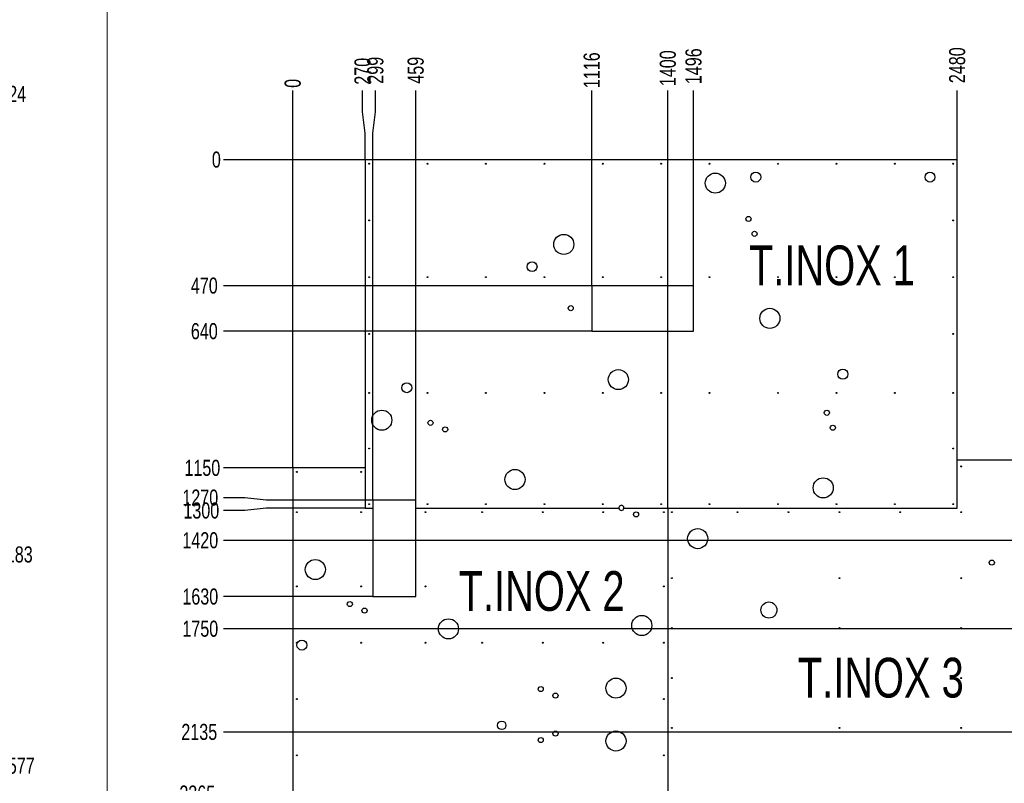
# Model space of a CAD drawing. Header units: millimetres. Extents: x 0 to 841, y 0 to 594.
# Tile 28 of 30: x 561 to 744, y 312 to 455. Entities that reach past the tile are written whole.
import ezdxf

# ---------------------------------------------------------------- set-up
doc = ezdxf.new("R2010")
doc.units = ezdxf.units.MM
doc.header["$PDSIZE"] = -1
for name, color, linetype in [('COTES', 1, 'Continuous'), ('GRAVURES', 9, 'Continuous'), ('NOTES', 6, 'Continuous')]:
    doc.layers.add(name, color=color, linetype=linetype)
doc.layers.add('TRAIT-FORT', color=4, linetype='Continuous', lineweight=25)
doc.styles.add('SLDTEXTSTYLE0', font='TXT', dxfattribs={"width": 0.75})
doc.dimstyles.new('SLDDIMSTYLE0', dxfattribs={"dimtxt": 3, "dimasz": 0.333333, "dimexe": 0, "dimexo": 0.0625, "dimgap": 0.75, "dimtad": 0, "dimtih": 1, "dimtoh": 1, "dimdec": 0, "dimlfac": 20, "dimrnd": 1e-09, "dimdsep": 46, "dimtxsty": 'SLDTEXTSTYLE0', "dimblk1": 'ORIGIN', "dimblk2": 'ORIGIN', "dimsah": 1, "dimcen": 0.09, "dimadec": 0, "dimazin": 2, "dimtfac": 1, "dimtdec": 0, "dimtofl": 0, "dimtmove": 0, "dimatfit": 3, "dimldrblk": 'ORIGIN', "dimfxl": 1, "dimfrac": 2, "dimtolj": 1, "dimtzin": 12, "dimarcsym": 0})
doc.dimstyles.new('SLDDIMSTYLE1', dxfattribs={"dimtxt": 3, "dimasz": 2, "dimexe": 0, "dimexo": 0.0625, "dimgap": 0.75, "dimtad": 0, "dimtih": 1, "dimtoh": 1, "dimdec": 0, "dimlfac": 20, "dimrnd": 1e-09, "dimzin": 12, "dimdsep": 46, "dimtxsty": 'SLDTEXTSTYLE0', "dimsah": 1, "dimcen": 0.09, "dimadec": 0, "dimazin": 3, "dimtfac": 1, "dimtdec": 0, "dimtofl": 0, "dimtmove": 0, "dimatfit": 3, "dimfxl": 1, "dimfrac": 2, "dimtolj": 1, "dimtzin": 12, "dimarcsym": 0})
doc.dimstyles.new('SLDDIMSTYLE3', dxfattribs={"dimtxt": 3, "dimasz": 2, "dimexe": 0, "dimexo": 0.0625, "dimgap": 0.75, "dimtad": 0, "dimtih": 1, "dimtoh": 1, "dimdec": 0, "dimlfac": 10, "dimrnd": 1e-09, "dimzin": 12, "dimdsep": 46, "dimtxsty": 'SLDTEXTSTYLE0', "dimsah": 1, "dimcen": 0.09, "dimadec": 0, "dimazin": 3, "dimtfac": 1, "dimtdec": 0, "dimtofl": 0, "dimtmove": 0, "dimatfit": 3, "dimfxl": 1, "dimfrac": 2, "dimtolj": 1, "dimtzin": 12, "dimarcsym": 0})

# ---------------------------------------------------------------- blocks, each defined once
blk = doc.blocks.new('_D')
at = {"layer": 'COTES', "color": 0, "lineweight": -2, "transparency": 16777216}
blk.add_line((611.48, 371.21), (611.48, 441.58), dxfattribs=at)
at = {"layer": 'Defpoints', "color": 0, "transparency": 16777216}
for p in [(611.48, 441.58), (611.48, 371.15), (611.48, 371.15)]:
    blk.add_point(p, dxfattribs=at)
at = {"layer": 'COTES', "color": 0, "transparency": 16777216, "insert": (611.48, 442.89), "char_height": 3, "attachment_point": 5, "rotation": 90, "style": 'SLDTEXTSTYLE0'}
blk.add_mtext('\\A1;0', dxfattribs=at)
blk = doc.blocks.new('_Origin')
at = {"color": 0, "linetype": 'ByBlock', "lineweight": -2}
blk.add_line((0, 0), (-1, 0), dxfattribs=at)
blk.add_circle((0, 0), 0.5, dxfattribs=at)
blk = doc.blocks.new('_D_1')
at = {"layer": 'COTES', "color": 0, "lineweight": -2, "transparency": 16777216}
for p, q in [((624.51, 437.58), (624.51, 441.58)), ((624.98, 433.58), (624.51, 437.58)), ((624.98, 428.71), (624.98, 433.58))]:
    blk.add_line(p, q, dxfattribs=at)
at = {"layer": 'Defpoints', "color": 0, "transparency": 16777216}
for p in [(624.51, 441.58), (624.98, 428.65), (611.48, 371.15)]:
    blk.add_point(p, dxfattribs=at)
at = {"layer": 'COTES', "color": 0, "transparency": 16777216, "insert": (624.51, 445.14), "char_height": 3, "attachment_point": 5, "rotation": 90, "style": 'SLDTEXTSTYLE0'}
blk.add_mtext('\\A1;270', dxfattribs=at)
blk = doc.blocks.new('_D_2')
at = {"layer": 'COTES', "color": 0, "lineweight": -2, "transparency": 16777216}
for p, q in [((626.91, 437.58), (626.91, 441.58)), ((626.43, 433.58), (626.91, 437.58)), ((626.43, 365.21), (626.43, 433.58))]:
    blk.add_line(p, q, dxfattribs=at)
at = {"layer": 'Defpoints', "color": 0, "transparency": 16777216}
for p in [(626.91, 441.58), (611.48, 371.15), (626.43, 365.15)]:
    blk.add_point(p, dxfattribs=at)
at = {"layer": 'COTES', "color": 0, "transparency": 16777216, "insert": (626.91, 445.33), "char_height": 3, "attachment_point": 5, "rotation": 90, "style": 'SLDTEXTSTYLE0'}
blk.add_mtext('\\A1;299', dxfattribs=at)
blk = doc.blocks.new('_D_3')
at = {"layer": 'COTES', "color": 0, "lineweight": -2, "transparency": 16777216}
blk.add_line((634.43, 365.21), (634.43, 441.58), dxfattribs=at)
at = {"layer": 'Defpoints', "color": 0, "transparency": 16777216}
for p in [(634.43, 441.58), (611.48, 371.15), (634.43, 365.15)]:
    blk.add_point(p, dxfattribs=at)
at = {"layer": 'COTES', "color": 0, "transparency": 16777216, "insert": (634.43, 445.33), "char_height": 3, "attachment_point": 5, "rotation": 90, "style": 'SLDTEXTSTYLE0'}
blk.add_mtext('\\A1;459', dxfattribs=at)
blk = doc.blocks.new('_D_4')
at = {"layer": 'COTES', "color": 0, "lineweight": -2, "transparency": 16777216}
blk.add_line((667.28, 405.21), (667.28, 441.58), dxfattribs=at)
at = {"layer": 'Defpoints', "color": 0, "transparency": 16777216}
for p in [(667.28, 441.58), (667.28, 405.15), (611.48, 371.15)]:
    blk.add_point(p, dxfattribs=at)
at = {"layer": 'COTES', "color": 0, "transparency": 16777216, "insert": (667.28, 445.33), "char_height": 3, "attachment_point": 5, "rotation": 90, "style": 'SLDTEXTSTYLE0'}
blk.add_mtext('\\A1;1116', dxfattribs=at)
blk = doc.blocks.new('_D_5')
at = {"layer": 'COTES', "color": 0, "lineweight": -2, "transparency": 16777216}
blk.add_line((681.48, 363.71), (681.48, 441.58), dxfattribs=at)
at = {"layer": 'Defpoints', "color": 0, "transparency": 16777216}
for p in [(681.48, 441.58), (611.48, 371.15), (681.48, 363.65)]:
    blk.add_point(p, dxfattribs=at)
at = {"layer": 'COTES', "color": 0, "transparency": 16777216, "insert": (681.48, 445.71), "char_height": 3, "attachment_point": 5, "rotation": 90, "style": 'SLDTEXTSTYLE0'}
blk.add_mtext('\\A1;1400', dxfattribs=at)
blk = doc.blocks.new('_D_6')
at = {"layer": 'COTES', "color": 0, "lineweight": -2, "transparency": 16777216}
blk.add_line((686.28, 405.21), (686.28, 441.58), dxfattribs=at)
at = {"layer": 'Defpoints', "color": 0, "transparency": 16777216}
for p in [(686.28, 441.58), (686.28, 405.15), (611.48, 371.15)]:
    blk.add_point(p, dxfattribs=at)
at = {"layer": 'COTES', "color": 0, "transparency": 16777216, "insert": (686.28, 446.08), "char_height": 3, "attachment_point": 5, "rotation": 90, "style": 'SLDTEXTSTYLE0'}
blk.add_mtext('\\A1;1496', dxfattribs=at)
blk = doc.blocks.new('_D_7')
at = {"layer": 'COTES', "color": 0, "lineweight": -2, "transparency": 16777216}
blk.add_line((735.48, 428.71), (735.48, 441.58), dxfattribs=at)
at = {"layer": 'Defpoints', "color": 0, "transparency": 16777216}
for p in [(735.48, 441.58), (735.48, 428.65), (611.48, 371.15)]:
    blk.add_point(p, dxfattribs=at)
at = {"layer": 'COTES', "color": 0, "transparency": 16777216, "insert": (735.48, 446.27), "char_height": 3, "attachment_point": 5, "rotation": 90, "style": 'SLDTEXTSTYLE0'}
blk.add_mtext('\\A1;2480', dxfattribs=at)
blk = doc.blocks.new('_D_8')
at = {"layer": 'COTES', "color": 0, "lineweight": -2, "transparency": 16777216}
for p, q in [((766.03, 437.58), (766.03, 441.58)), ((766.48, 433.58), (766.03, 437.58)), ((766.48, 357.71), (766.48, 433.58))]:
    blk.add_line(p, q, dxfattribs=at)
at = {"layer": 'Defpoints', "color": 0, "transparency": 16777216}
for p in [(766.03, 441.58), (611.48, 371.15), (766.48, 357.65)]:
    blk.add_point(p, dxfattribs=at)
at = {"layer": 'COTES', "color": 0, "transparency": 16777216, "insert": (766.03, 445.71), "char_height": 3, "attachment_point": 5, "rotation": 90, "style": 'SLDTEXTSTYLE0'}
blk.add_mtext('\\A1;3100', dxfattribs=at)
blk = doc.blocks.new('_D_9')
at = {"layer": 'COTES', "color": 0, "lineweight": -2, "transparency": 16777216}
for p, q in [((768.44, 437.58), (768.44, 441.58)), ((767.98, 433.58), (768.44, 437.58)), ((767.98, 372.71), (767.98, 433.58))]:
    blk.add_line(p, q, dxfattribs=at)
at = {"layer": 'Defpoints', "color": 0, "transparency": 16777216}
for p in [(768.44, 441.58), (767.98, 372.65), (611.48, 371.15)]:
    blk.add_point(p, dxfattribs=at)
at = {"layer": 'COTES', "color": 0, "transparency": 16777216, "insert": (768.44, 445.89), "char_height": 3, "attachment_point": 5, "rotation": 90, "style": 'SLDTEXTSTYLE0'}
blk.add_mtext('\\A1;3130', dxfattribs=at)
blk = doc.blocks.new('_D_10')
at = {"layer": 'COTES', "color": 0, "lineweight": -2, "transparency": 16777216}
blk.add_line((813.48, 372.71), (813.48, 441.58), dxfattribs=at)
at = {"layer": 'Defpoints', "color": 0, "transparency": 16777216}
for p in [(813.48, 441.58), (813.48, 372.65), (611.48, 371.15)]:
    blk.add_point(p, dxfattribs=at)
at = {"layer": 'COTES', "color": 0, "transparency": 16777216, "insert": (813.48, 446.08), "char_height": 3, "attachment_point": 5, "rotation": 90, "style": 'SLDTEXTSTYLE0'}
blk.add_mtext('\\A1;4040', dxfattribs=at)
blk = doc.blocks.new('_D_21')
at = {"layer": 'COTES', "color": 0, "lineweight": -2, "transparency": 16777216}
blk.add_line((624.92, 428.65), (598.53, 428.65), dxfattribs=at)
at = {"layer": 'Defpoints', "color": 0, "transparency": 16777216}
for p in [(598.53, 428.65), (624.98, 428.65), (624.98, 428.65)]:
    blk.add_point(p, dxfattribs=at)
at = {"layer": 'COTES', "color": 0, "transparency": 16777216, "insert": (597.22, 428.65), "char_height": 3, "attachment_point": 5, "style": 'SLDTEXTSTYLE0'}
blk.add_mtext('\\A1;0', dxfattribs=at)
blk = doc.blocks.new('_D_22')
at = {"layer": 'COTES', "color": 0, "lineweight": -2, "transparency": 16777216}
blk.add_line((667.22, 405.15), (598.53, 405.15), dxfattribs=at)
at = {"layer": 'Defpoints', "color": 0, "transparency": 16777216}
for p in [(624.98, 428.65), (598.53, 405.15), (667.28, 405.15)]:
    blk.add_point(p, dxfattribs=at)
at = {"layer": 'COTES', "color": 0, "transparency": 16777216, "insert": (594.97, 405.15), "char_height": 3, "attachment_point": 5, "style": 'SLDTEXTSTYLE0'}
blk.add_mtext('\\A1;470', dxfattribs=at)
blk = doc.blocks.new('_D_23')
at = {"layer": 'COTES', "color": 0, "lineweight": -2, "transparency": 16777216}
blk.add_line((667.22, 396.65), (598.53, 396.65), dxfattribs=at)
at = {"layer": 'Defpoints', "color": 0, "transparency": 16777216}
for p in [(624.98, 428.65), (598.53, 396.65), (667.28, 396.65)]:
    blk.add_point(p, dxfattribs=at)
at = {"layer": 'COTES', "color": 0, "transparency": 16777216, "insert": (594.97, 396.65), "char_height": 3, "attachment_point": 5, "style": 'SLDTEXTSTYLE0'}
blk.add_mtext('\\A1;640', dxfattribs=at)
blk = doc.blocks.new('_D_24')
at = {"layer": 'COTES', "color": 0, "lineweight": -2, "transparency": 16777216}
blk.add_line((611.42, 371.15), (598.53, 371.15), dxfattribs=at)
at = {"layer": 'Defpoints', "color": 0, "transparency": 16777216}
for p in [(624.98, 428.65), (598.53, 371.15), (611.48, 371.15)]:
    blk.add_point(p, dxfattribs=at)
at = {"layer": 'COTES', "color": 0, "transparency": 16777216, "insert": (594.6, 371.15), "char_height": 3, "attachment_point": 5, "style": 'SLDTEXTSTYLE0'}
blk.add_mtext('\\A1;1150', dxfattribs=at)
blk = doc.blocks.new('_D_25')
at = {"layer": 'COTES', "color": 0, "lineweight": -2, "transparency": 16777216}
for p, q in [((602.53, 365.6), (598.53, 365.6)), ((606.53, 365.15), (602.53, 365.6)), ((626.37, 365.15), (606.53, 365.15))]:
    blk.add_line(p, q, dxfattribs=at)
at = {"layer": 'Defpoints', "color": 0, "transparency": 16777216}
for p in [(624.98, 428.65), (598.53, 365.6), (626.43, 365.15)]:
    blk.add_point(p, dxfattribs=at)
at = {"layer": 'COTES', "color": 0, "transparency": 16777216, "insert": (594.22, 365.6), "char_height": 3, "attachment_point": 5, "style": 'SLDTEXTSTYLE0'}
blk.add_mtext('\\A1;1270', dxfattribs=at)
blk = doc.blocks.new('_D_26')
at = {"layer": 'COTES', "color": 0, "lineweight": -2, "transparency": 16777216}
for p, q in [((602.53, 363.2), (598.53, 363.2)), ((606.53, 363.65), (602.53, 363.2)), ((624.92, 363.65), (606.53, 363.65))]:
    blk.add_line(p, q, dxfattribs=at)
at = {"layer": 'Defpoints', "color": 0, "transparency": 16777216}
for p in [(624.98, 428.65), (598.53, 363.2), (624.98, 363.65)]:
    blk.add_point(p, dxfattribs=at)
at = {"layer": 'COTES', "color": 0, "transparency": 16777216, "insert": (594.41, 363.2), "char_height": 3, "attachment_point": 5, "style": 'SLDTEXTSTYLE0'}
blk.add_mtext('\\A1;1300', dxfattribs=at)
blk = doc.blocks.new('_D_27')
at = {"layer": 'COTES', "color": 0, "lineweight": -2, "transparency": 16777216}
blk.add_line((749.92, 357.65), (598.53, 357.65), dxfattribs=at)
at = {"layer": 'Defpoints', "color": 0, "transparency": 16777216}
for p in [(624.98, 428.65), (598.53, 357.65), (749.98, 357.65)]:
    blk.add_point(p, dxfattribs=at)
at = {"layer": 'COTES', "color": 0, "transparency": 16777216, "insert": (594.22, 357.65), "char_height": 3, "attachment_point": 5, "style": 'SLDTEXTSTYLE0'}
blk.add_mtext('\\A1;1420', dxfattribs=at)
blk = doc.blocks.new('_D_28')
at = {"layer": 'COTES', "color": 0, "lineweight": -2, "transparency": 16777216}
blk.add_line((626.37, 347.15), (598.53, 347.15), dxfattribs=at)
at = {"layer": 'Defpoints', "color": 0, "transparency": 16777216}
for p in [(624.98, 428.65), (598.53, 347.15), (626.43, 347.15)]:
    blk.add_point(p, dxfattribs=at)
at = {"layer": 'COTES', "color": 0, "transparency": 16777216, "insert": (594.22, 347.15), "char_height": 3, "attachment_point": 5, "style": 'SLDTEXTSTYLE0'}
blk.add_mtext('\\A1;1630', dxfattribs=at)
blk = doc.blocks.new('_D_29')
at = {"layer": 'COTES', "color": 0, "lineweight": -2, "transparency": 16777216}
blk.add_line((749.92, 341.15), (598.53, 341.15), dxfattribs=at)
at = {"layer": 'Defpoints', "color": 0, "transparency": 16777216}
for p in [(624.98, 428.65), (598.53, 341.15), (749.98, 341.15)]:
    blk.add_point(p, dxfattribs=at)
at = {"layer": 'COTES', "color": 0, "transparency": 16777216, "insert": (594.22, 341.15), "char_height": 3, "attachment_point": 5, "style": 'SLDTEXTSTYLE0'}
blk.add_mtext('\\A1;1750', dxfattribs=at)
blk = doc.blocks.new('_D_30')
at = {"layer": 'COTES', "color": 0, "lineweight": -2, "transparency": 16777216}
blk.add_line((751.07, 321.9), (598.53, 321.9), dxfattribs=at)
at = {"layer": 'Defpoints', "color": 0, "transparency": 16777216}
for p in [(624.98, 428.65), (598.53, 321.9), (751.13, 321.9)]:
    blk.add_point(p, dxfattribs=at)
at = {"layer": 'COTES', "color": 0, "transparency": 16777216, "insert": (594.03, 321.9), "char_height": 3, "attachment_point": 5, "style": 'SLDTEXTSTYLE0'}
blk.add_mtext('\\A1;2135', dxfattribs=at)
blk = doc.blocks.new('_D_31')
at = {"layer": 'COTES', "color": 0, "lineweight": -2, "transparency": 16777216}
blk.add_line((751.07, 310.4), (598.53, 310.4), dxfattribs=at)
at = {"layer": 'Defpoints', "color": 0, "transparency": 16777216}
for p in [(624.98, 428.65), (598.53, 310.4), (751.13, 310.4)]:
    blk.add_point(p, dxfattribs=at)
at = {"layer": 'COTES', "color": 0, "transparency": 16777216, "insert": (593.66, 310.4), "char_height": 3, "attachment_point": 5, "style": 'SLDTEXTSTYLE0'}
blk.add_mtext('\\A1;2365', dxfattribs=at)
blk = doc.blocks.new('_D_32')
at = {"layer": 'COTES', "color": 0, "lineweight": -2, "transparency": 16777216}
blk.add_line((681.42, 300.65), (598.53, 300.65), dxfattribs=at)
at = {"layer": 'Defpoints', "color": 0, "transparency": 16777216}
for p in [(624.98, 428.65), (598.53, 300.65), (681.48, 300.65)]:
    blk.add_point(p, dxfattribs=at)
at = {"layer": 'COTES', "color": 0, "transparency": 16777216, "insert": (593.85, 300.65), "char_height": 3, "attachment_point": 5, "style": 'SLDTEXTSTYLE0'}
blk.add_mtext('\\A1;2560', dxfattribs=at)
blk = doc.blocks.new('_D_33')
at = {"layer": 'COTES', "color": 0, "lineweight": -2, "transparency": 16777216}
blk.add_line((635.92, 294.4), (598.53, 294.4), dxfattribs=at)
at = {"layer": 'Defpoints', "color": 0, "transparency": 16777216}
for p in [(624.98, 428.65), (598.53, 294.4), (635.98, 294.4)]:
    blk.add_point(p, dxfattribs=at)
at = {"layer": 'COTES', "color": 0, "transparency": 16777216, "insert": (593.66, 294.4), "char_height": 3, "attachment_point": 5, "style": 'SLDTEXTSTYLE0'}
blk.add_mtext('\\A1;2685', dxfattribs=at)
blk = doc.blocks.new('_D_34')
at = {"layer": 'COTES', "color": 0, "lineweight": -2, "transparency": 16777216}
blk.add_line((751.52, 289.9), (598.53, 289.9), dxfattribs=at)
at = {"layer": 'Defpoints', "color": 0, "transparency": 16777216}
for p in [(624.98, 428.65), (598.53, 289.9), (751.58, 289.9)]:
    blk.add_point(p, dxfattribs=at)
at = {"layer": 'COTES', "color": 0, "transparency": 16777216, "insert": (593.66, 289.9), "char_height": 3, "attachment_point": 5, "style": 'SLDTEXTSTYLE0'}
blk.add_mtext('\\A1;2775', dxfattribs=at)
blk = doc.blocks.new('_D_35')
at = {"layer": 'COTES', "color": 0, "lineweight": -2, "transparency": 16777216}
for p, q in [((602.53, 279.59), (598.53, 279.59)), ((606.53, 277.15), (602.53, 279.59)), ((741.92, 277.15), (606.53, 277.15))]:
    blk.add_line(p, q, dxfattribs=at)
at = {"layer": 'Defpoints', "color": 0, "transparency": 16777216}
for p in [(624.98, 428.65), (598.53, 279.59), (741.98, 277.15)]:
    blk.add_point(p, dxfattribs=at)
at = {"layer": 'COTES', "color": 0, "transparency": 16777216, "insert": (594.03, 279.59), "char_height": 3, "attachment_point": 5, "style": 'SLDTEXTSTYLE0'}
blk.add_mtext('\\A1;3030', dxfattribs=at)
blk = doc.blocks.new('_D_36')
at = {"layer": 'COTES', "color": 0, "lineweight": -2, "transparency": 16777216}
for p, q in [((602.53, 276.28), (598.53, 276.28)), ((606.53, 276.9), (602.53, 276.28)), ((759.15, 276.9), (606.53, 276.9))]:
    blk.add_line(p, q, dxfattribs=at)
at = {"layer": 'Defpoints', "color": 0, "transparency": 16777216}
for p in [(624.98, 428.65), (598.53, 276.28), (759.21, 276.9)]:
    blk.add_point(p, dxfattribs=at)
at = {"layer": 'COTES', "color": 0, "transparency": 16777216, "insert": (593.85, 276.28), "char_height": 3, "attachment_point": 5, "style": 'SLDTEXTSTYLE0'}
blk.add_mtext('\\A1;3035', dxfattribs=at)
blk = doc.blocks.new('_D_37')
at = {"layer": 'COTES', "color": 0, "lineweight": -2, "transparency": 16777216}
for p, q in [((602.53, 273.87), (598.53, 273.87)), ((606.53, 275.4), (602.53, 273.87)), ((635.92, 275.4), (606.53, 275.4))]:
    blk.add_line(p, q, dxfattribs=at)
at = {"layer": 'Defpoints', "color": 0, "transparency": 16777216}
for p in [(624.98, 428.65), (598.53, 273.87), (635.98, 275.4)]:
    blk.add_point(p, dxfattribs=at)
at = {"layer": 'COTES', "color": 0, "transparency": 16777216, "insert": (593.85, 273.87), "char_height": 3, "attachment_point": 5, "style": 'SLDTEXTSTYLE0'}
blk.add_mtext('\\A1;3065', dxfattribs=at)
blk = doc.blocks.new('_D_38')
at = {"layer": 'COTES', "color": 0, "lineweight": -2, "transparency": 16777216}
blk.add_line((767.92, 264.15), (598.53, 264.15), dxfattribs=at)
at = {"layer": 'Defpoints', "color": 0, "transparency": 16777216}
for p in [(624.98, 428.65), (598.53, 264.15), (767.98, 264.15)]:
    blk.add_point(p, dxfattribs=at)
at = {"layer": 'COTES', "color": 0, "transparency": 16777216, "insert": (593.85, 264.15), "char_height": 3, "attachment_point": 5, "style": 'SLDTEXTSTYLE0'}
blk.add_mtext('\\A1;3290', dxfattribs=at)
blk = doc.blocks.new('_D_39')
at = {"layer": 'COTES', "color": 0, "lineweight": -2, "transparency": 16777216}
blk.add_line((611.42, 264.15), (598.53, 264.15), dxfattribs=at)
at = {"layer": 'Defpoints', "color": 0, "transparency": 16777216}
for p in [(624.98, 428.65), (598.53, 264.15), (611.48, 264.15)]:
    blk.add_point(p, dxfattribs=at)
at = {"layer": 'COTES', "color": 0, "transparency": 16777216, "insert": (593.85, 264.15), "char_height": 3, "attachment_point": 5, "style": 'SLDTEXTSTYLE0'}
blk.add_mtext('\\A1;3290', dxfattribs=at)
blk = doc.blocks.new('_D_40')
at = {"layer": 'COTES', "color": 0, "lineweight": -2, "transparency": 16777216}
blk.add_line((741.92, 258.15), (598.53, 258.15), dxfattribs=at)
at = {"layer": 'Defpoints', "color": 0, "transparency": 16777216}
for p in [(624.98, 428.65), (598.53, 258.15), (741.98, 258.15)]:
    blk.add_point(p, dxfattribs=at)
at = {"layer": 'COTES', "color": 0, "transparency": 16777216, "insert": (594.22, 258.15), "char_height": 3, "attachment_point": 5, "style": 'SLDTEXTSTYLE0'}
blk.add_mtext('\\A1;3410', dxfattribs=at)
blk = doc.blocks.new('_D_41')
at = {"layer": 'COTES', "color": 0, "lineweight": -2, "transparency": 16777216}
blk.add_line((672.42, 224.65), (598.53, 224.65), dxfattribs=at)
at = {"layer": 'Defpoints', "color": 0, "transparency": 16777216}
for p in [(624.98, 428.65), (598.53, 224.65), (672.48, 224.65)]:
    blk.add_point(p, dxfattribs=at)
at = {"layer": 'COTES', "color": 0, "transparency": 16777216, "insert": (594.03, 224.65), "char_height": 3, "attachment_point": 5, "style": 'SLDTEXTSTYLE0'}
blk.add_mtext('\\A1;4080', dxfattribs=at)
blk = doc.blocks.new('_D_326')
at = {"layer": 'COTES', "color": 0, "lineweight": -2, "transparency": 16777216}
blk.add_line((466.26, 440.9), (555.47, 440.9), dxfattribs=at)
at = {"layer": 'Defpoints', "color": 0, "transparency": 16777216}
for p in [(548.3, 473.25), (466.2, 440.9), (555.47, 440.9)]:
    blk.add_point(p, dxfattribs=at)
at = {"layer": 'COTES', "color": 0, "transparency": 16777216, "insert": (559.22, 440.9), "char_height": 3, "attachment_point": 5, "style": 'SLDTEXTSTYLE0'}
blk.add_mtext('\\A1;324', dxfattribs=at)
blk = doc.blocks.new('_D_327')
at = {"layer": 'COTES', "color": 0, "lineweight": -2, "transparency": 16777216}
blk.add_line((478.06, 355), (555.47, 355), dxfattribs=at)
at = {"layer": 'Defpoints', "color": 0, "transparency": 16777216}
for p in [(548.3, 473.25), (478, 355), (555.47, 355)]:
    blk.add_point(p, dxfattribs=at)
at = {"layer": 'COTES', "color": 0, "transparency": 16777216, "insert": (559.6, 355), "char_height": 3, "attachment_point": 5, "style": 'SLDTEXTSTYLE0'}
blk.add_mtext('\\A1;1183', dxfattribs=at)
blk = doc.blocks.new('_D_328')
at = {"layer": 'COTES', "color": 0, "lineweight": -2, "transparency": 16777216}
blk.add_line((466.26, 315.6), (555.47, 315.6), dxfattribs=at)
at = {"layer": 'Defpoints', "color": 0, "transparency": 16777216}
for p in [(548.3, 473.25), (466.2, 315.6), (555.47, 315.6)]:
    blk.add_point(p, dxfattribs=at)
at = {"layer": 'COTES', "color": 0, "transparency": 16777216, "insert": (559.97, 315.6), "char_height": 3, "attachment_point": 5, "style": 'SLDTEXTSTYLE0'}
blk.add_mtext('\\A1;1577', dxfattribs=at)
blk = doc.blocks.new('_D_329')
at = {"layer": 'COTES', "color": 0, "lineweight": -2, "transparency": 16777216}
blk.add_line((480.31, 263.25), (555.47, 263.25), dxfattribs=at)
at = {"layer": 'Defpoints', "color": 0, "transparency": 16777216}
for p in [(548.3, 473.25), (480.25, 263.25), (555.47, 263.25)]:
    blk.add_point(p, dxfattribs=at)
at = {"layer": 'COTES', "color": 0, "transparency": 16777216, "insert": (559.6, 263.25), "char_height": 3, "attachment_point": 5, "style": 'SLDTEXTSTYLE0'}
blk.add_mtext('\\A1;2100', dxfattribs=at)
blk = doc.blocks.new('_D_330')
at = {"layer": 'COTES', "color": 0, "lineweight": -2, "transparency": 16777216}
for p, q in [((547.47, 256), (551.47, 258.06)), ((551.47, 258.06), (555.47, 258.06)), ((522.56, 256), (547.47, 256))]:
    blk.add_line(p, q, dxfattribs=at)
at = {"layer": 'Defpoints', "color": 0, "transparency": 16777216}
for p in [(548.3, 473.25), (555.47, 258.06), (522.5, 256)]:
    blk.add_point(p, dxfattribs=at)
at = {"layer": 'COTES', "color": 0, "transparency": 16777216, "insert": (559.97, 258.06), "char_height": 3, "attachment_point": 5, "style": 'SLDTEXTSTYLE0'}
blk.add_mtext('\\A1;2173', dxfattribs=at)
blk = doc.blocks.new('_D_331')
at = {"layer": 'COTES', "color": 0, "lineweight": -2, "transparency": 16777216}
blk.add_line((548.36, 253.25), (555.47, 253.25), dxfattribs=at)
at = {"layer": 'Defpoints', "color": 0, "transparency": 16777216}
for p in [(548.3, 473.25), (548.3, 253.25), (555.47, 253.25)]:
    blk.add_point(p, dxfattribs=at)
at = {"layer": 'COTES', "color": 0, "transparency": 16777216, "insert": (559.97, 253.25), "char_height": 3, "attachment_point": 5, "style": 'SLDTEXTSTYLE0'}
blk.add_mtext('\\A1;2200', dxfattribs=at)

msp = doc.modelspace()

# ---------------------------------------------------------------- linework, layer by layer
at = {"lineweight": 18}
msp.add_line((576.863, 588.9597), (576.863, 5.8846), dxfattribs=at)
at = {"layer": 'GRAVURES', "lineweight": 25}
for centre, radius in [((697.8935, 425.3939), 0.925), ((730.3935, 425.3939), 0.925), ((690.3307, 424.2776), 1.875), ((662.0516, 412.8521), 1.875), ((656.1391, 408.6943), 0.925), ((700.52, 399.0582), 1.875), ((672.2409, 387.6327), 1.875), ((632.7605, 386.1179), 0.925), ((628.0958, 380.0613), 1.875), ((652.9442, 368.9981), 1.875), ((710.475, 367.4347), 1.875), ((687.0474, 357.9693), 1.875), ((615.6903, 352.1982), 1.875), ((700.3327, 344.651), 1.5), ((676.6144, 341.7662), 1.875), ((640.5387, 341.135), 1.875), ((613.1765, 338.1033), 0.925), ((671.7955, 330.0824), 1.875), ((650.4727, 323.1459), 0.8), ((671.7955, 320.2197), 1.875)]:
    msp.add_circle(centre, radius, dxfattribs=at)
at = {"layer": 'TRAIT-FORT', "lineweight": 25}
for p, q in [((624.9828, 428.6512), (624.9828, 363.6512)), ((735.4828, 428.6512), (624.9828, 428.6512)), ((735.4828, 363.6512), (735.4828, 428.6512)), ((686.2828, 405.151), (667.2828, 405.151)), ((667.2828, 405.151), (667.2828, 396.651)), ((686.2828, 396.651), (686.2828, 405.151)), ((667.2828, 396.651), (686.2828, 396.651)), ((735.4828, 372.6512), (767.9827, 372.6512)), ((735.4828, 363.6511), (735.4828, 372.6512)), ((624.9827, 371.1512), (611.4828, 371.1512)), ((611.4828, 371.1512), (611.4828, 264.1512)), ((624.9827, 371.1512), (624.9827, 363.6511)), ((634.4327, 365.151), (626.4327, 365.151)), ((626.4327, 365.151), (626.4327, 363.6512)), ((634.4327, 363.6512), (634.4327, 365.151)), ((624.9827, 363.6511), (626.4327, 363.6511)), ((624.9828, 363.6512), (626.4327, 363.6512)), ((626.4327, 363.6511), (626.4327, 347.151)), ((634.4327, 363.6512), (672.3398, 363.6512)), ((634.4327, 347.151), (634.4327, 363.6511)), ((634.4327, 363.6511), (672.3398, 363.6511)), ((673.2824, 363.6512), (735.4828, 363.6512)), ((673.2824, 363.6511), (681.4827, 363.6511)), ((681.4827, 363.6511), (681.4827, 300.6512)), ((681.4828, 363.6511), (681.4828, 300.6512)), ((681.4828, 363.6511), (735.4828, 363.6511)), ((626.4327, 347.151), (634.4327, 347.151))]:
    msp.add_line(p, q, dxfattribs=at)
for centre, radius in [((625.7328, 427.9012), 0.085), ((636.6328, 427.9012), 0.085), ((647.5328, 427.9012), 0.085), ((658.4328, 427.9012), 0.085), ((669.3328, 427.9012), 0.085), ((680.2328, 427.9012), 0.085), ((689.2328, 427.9012), 0.085), ((702.0328, 427.9012), 0.085), ((712.9328, 427.9012), 0.085), ((723.8328, 427.9012), 0.085), ((734.7328, 427.9012), 0.085), ((625.7328, 417.3178), 0.085), ((696.5328, 417.6012), 0.475), ((734.7328, 417.3178), 0.085), ((697.6566, 414.8196), 0.475), ((625.7328, 406.7345), 0.085), ((636.6328, 406.7345), 0.085), ((647.5328, 406.7345), 0.085), ((658.4328, 406.7345), 0.085), ((669.3328, 406.7345), 0.085), ((680.2328, 406.7345), 0.085), ((689.2328, 406.7345), 0.085), ((702.0328, 406.7345), 0.085), ((712.9328, 406.7345), 0.085), ((723.8328, 406.7345), 0.085), ((734.7328, 406.7345), 0.085), ((663.3508, 400.9592), 0.475), ((625.7328, 396.1512), 0.085), ((734.7328, 396.1512), 0.085), ((714.1435, 388.6424), 0.95), ((625.7328, 385.1512), 0.085), ((636.6328, 385.1512), 0.085), ((647.5328, 385.1512), 0.085), ((658.4328, 385.1512), 0.085), ((669.3328, 385.1512), 0.085), ((680.2328, 385.1512), 0.085), ((689.2328, 385.1512), 0.085), ((702.0328, 385.1512), 0.085), ((712.9328, 385.1512), 0.085), ((723.8328, 385.1512), 0.085), ((734.7328, 385.1512), 0.085), ((711.1424, 381.441), 0.475), ((637.1828, 379.5731), 0.475), ((639.9234, 378.3529), 0.475), ((712.2662, 378.6595), 0.475), ((625.7328, 374.7762), 0.085), ((734.7328, 374.7762), 0.085), ((736.2328, 371.4422), 0.085), ((612.2328, 370.4012), 0.085), ((624.2328, 370.4012), 0.085), ((625.7328, 364.4012), 0.085), ((636.6328, 364.4012), 0.085), ((647.5328, 364.4012), 0.085), ((658.4328, 364.4012), 0.085), ((669.3328, 364.4012), 0.085), ((680.2328, 364.4012), 0.085), ((689.2328, 364.4012), 0.085), ((702.0328, 364.4012), 0.085), ((712.9328, 364.4012), 0.085), ((723.8328, 364.4012), 0.085), ((734.7328, 364.4012), 0.085), ((612.2328, 362.9012), 0.085), ((624.2328, 362.9012), 0.085), ((636.2323, 362.9012), 0.085), ((646.8133, 362.9012), 0.085), ((658.1198, 362.9012), 0.085), ((669.4263, 362.9012), 0.085), ((675.5517, 362.4902), 0.475), ((680.7328, 362.9012), 0.085), ((682.2328, 362.9011), 0.085), ((694.4828, 362.9011), 0.085), ((703.9828, 362.9011), 0.085), ((713.4828, 362.9011), 0.085), ((724.8578, 362.9011), 0.085), ((736.2328, 362.9011), 0.085), ((741.9327, 353.501), 0.475), ((612.2328, 349.0512), 0.085), ((624.2328, 349.0512), 0.085), ((636.2323, 349.0512), 0.085), ((680.7328, 349.0512), 0.085), ((682.2328, 350.6011), 0.085), ((713.4828, 350.6011), 0.085), ((736.2328, 350.6011), 0.085), ((622.1336, 345.7719), 0.475), ((624.8742, 344.5517), 0.475), ((682.2328, 341.2845), 0.085), ((713.4828, 341.2845), 0.085), ((736.2328, 341.2845), 0.085), ((612.2328, 338.5512), 0.085), ((624.2328, 338.5512), 0.085), ((636.2323, 338.5512), 0.085), ((646.8133, 338.5512), 0.085), ((658.1198, 338.5512), 0.085), ((669.4263, 338.5512), 0.085), ((680.7328, 338.5512), 0.085), ((682.2328, 331.9678), 0.085), ((713.4828, 331.9678), 0.085), ((736.2328, 331.9678), 0.085), ((657.7618, 329.9092), 0.475), ((660.5025, 328.689), 0.475), ((612.2328, 328.0512), 0.085), ((680.7328, 328.0512), 0.085), ((660.5025, 321.6131), 0.475), ((682.2328, 322.6511), 0.085), ((713.4828, 322.6511), 0.085), ((736.2328, 322.6511), 0.085), ((657.7618, 320.3929), 0.475), ((612.2328, 317.5512), 0.085), ((680.7328, 317.5512), 0.085)]:
    msp.add_circle(centre, radius, dxfattribs=at)
for start, end in [(352.842513, 187.157487), (187.163565, 352.836435)]:
    msp.add_arc((672.8111, 363.7104), 0.475, start, end, dxfattribs=at)

# ---------------------------------------------------------------- texts
at = {"layer": 'NOTES', "char_height": 7.40833, "attachment_point": 2, "style": 'SLDTEXTSTYLE0'}
for s, insert in [('T.INOX 1', (712.1062, 412.6533)), ('T.INOX 2', (657.9221, 351.906)), ('T.INOX 3', (721.2199, 335.7432))]:
    msp.add_mtext(s, dxfattribs=dict(at, insert=insert))

# ---------------------------------------------------------------- dimensions: what is measured, and where the dimension line sits
at = {"layer": 'COTES'}
for feature_location, offset, dtype, origin, dimstyle, picture, middle in [((466.1977, 440.8962), (89.2753, 0), 0, (548.2977, 473.2465), 'SLDDIMSTYLE3', '_D_326', (559.223, 440.8962)), ((466.1977, 315.5962), (89.2753, 0), 0, (548.2977, 473.2465), 'SLDDIMSTYLE3', '_D_328', (559.973, 315.5962)), ((477.9976997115, 354.9964913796), (77.4752589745, 0), 0, (548.2977261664, 473.2464913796), 'SLDDIMSTYLE3', '_D_327', (559.597958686, 354.9964913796)), ((480.2477, 263.2465), (75.2253, 0), 0, (548.2977, 473.2465), 'SLDDIMSTYLE3', '_D_329', (559.598, 263.2465)), ((522.4976997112, 255.9964912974), (32.9752589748, 2.0601251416), 0, (548.2977261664, 473.2464913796), 'SLDDIMSTYLE3', '_D_330', (559.972958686, 258.0566164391)), ((548.2977, 253.2465), (7.1752, 0), 0, (548.2977, 473.2465), 'SLDDIMSTYLE3', '_D_331', (559.973, 253.2465)), ((735.4828, 428.6512), (0, 12.9306), 1, (611.4828, 371.1512), 'SLDDIMSTYLE1', '_D_7', (735.4828, 446.2693)), ((686.2828, 405.151), (0, 36.4307), 1, (611.4828, 371.1512), 'SLDDIMSTYLE1', '_D_6', (686.2828, 446.0818)), ((813.4828, 372.6512), (0, 68.9306), 1, (611.4828, 371.1512), 'SLDDIMSTYLE1', '_D_10', (813.4828, 446.0818)), ((767.9828, 372.6512), (0.4525, 68.9306), 1, (611.4828, 371.1512), 'SLDDIMSTYLE1', '_D_9', (768.4353, 445.8943)), ((681.4827, 363.6511), (0, 77.9307), 1, (611.4828, 371.1512), 'SLDDIMSTYLE1', '_D_5', (681.4827, 445.7068)), ((766.4828, 357.6512), (-0.4525, 83.9306), 1, (611.4828, 371.1512), 'SLDDIMSTYLE1', '_D_8', (766.0302, 445.7068)), ((667.2828, 405.151), (0, 36.4307), 1, (611.4828, 371.1512), 'SLDDIMSTYLE1', '_D_4', (667.2828, 445.3318)), ((626.4327, 365.151), (0.4775, 76.4307), 1, (611.4828, 371.1512), 'SLDDIMSTYLE1', '_D_2', (626.9103, 445.3318)), ((634.4327, 365.151), (0, 76.4307), 1, (611.4828, 371.1512), 'SLDDIMSTYLE1', '_D_3', (634.4327, 445.3318)), ((624.9828, 428.6512), (-0.4775, 12.9306), 1, (611.4828, 371.1512), 'SLDDIMSTYLE1', '_D_1', (624.5052, 445.1443)), ((611.482762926, 371.1511779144), (0, 70.430610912), 1, (611.482762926, 371.1511779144), 'SLDDIMSTYLE0', '_D', (611.482762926, 442.8942888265)), ((624.982762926, 428.6511779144), (-26.4496780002, 0), 0, (624.982762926, 428.6511779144), 'SLDDIMSTYLE0', '_D_21', (597.2205849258, 428.6511779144)), ((751.1328, 310.4012), (-152.5997, 0), 0, (624.9828, 428.6512), 'SLDDIMSTYLE1', '_D_31', (593.6581, 310.4012)), ((635.9827, 294.4012), (-37.4497, 0), 0, (624.9828, 428.6512), 'SLDDIMSTYLE1', '_D_33', (593.6581, 294.4012)), ((751.5827, 289.9012), (-153.0497, 0), 0, (624.9828, 428.6512), 'SLDDIMSTYLE1', '_D_34', (593.6581, 289.9012)), ((681.4828, 300.6512), (-82.9497, 0), 0, (624.9828, 428.6512), 'SLDDIMSTYLE1', '_D_32', (593.8456, 300.6512)), ((759.2114, 276.9012), (-160.6784, -0.625), 0, (624.9828, 428.6512), 'SLDDIMSTYLE1', '_D_36', (593.8456, 276.2762)), ((635.9827, 275.4012), (-37.4497, -1.5301), 0, (624.9828, 428.6512), 'SLDDIMSTYLE1', '_D_37', (593.8456, 273.8711)), ((767.9828, 264.1512), (-169.4497, 0), 0, (624.9828, 428.6512), 'SLDDIMSTYLE1', '_D_38', (593.8456, 264.1512)), ((611.4828, 264.1512), (-12.9497, 0), 0, (624.9828, 428.6512), 'SLDDIMSTYLE1', '_D_39', (593.8456, 264.1512)), ((751.1328, 321.9012), (-152.5997, 0), 0, (624.9828, 428.6512), 'SLDDIMSTYLE1', '_D_30', (594.0331, 321.9012)), ((741.9827, 277.1512), (-143.4497, 2.4415), 0, (624.9828, 428.6512), 'SLDDIMSTYLE1', '_D_35', (594.0331, 279.5926)), ((672.4828, 224.6512), (-73.9497, 0), 0, (624.9828, 428.6512), 'SLDDIMSTYLE1', '_D_41', (594.0331, 224.6512)), ((626.4327, 365.151), (-27.8997, 0.4526), 0, (624.9828, 428.6512), 'SLDDIMSTYLE1', '_D_25', (594.2206, 365.6036)), ((749.9828, 357.6512), (-151.4497, 0), 0, (624.9828, 428.6512), 'SLDDIMSTYLE1', '_D_27', (594.2206, 357.6512)), ((626.4327, 347.151), (-27.8997, 0), 0, (624.9828, 428.6512), 'SLDDIMSTYLE1', '_D_28', (594.2206, 347.151)), ((749.9828, 341.1512), (-151.4497, 0), 0, (624.9828, 428.6512), 'SLDDIMSTYLE1', '_D_29', (594.2206, 341.1512)), ((741.9827, 258.1512), (-143.4497, 0), 0, (624.9828, 428.6512), 'SLDDIMSTYLE1', '_D_40', (594.2206, 258.1512)), ((624.9828, 363.6512), (-26.4497, -0.4526), 0, (624.9828, 428.6512), 'SLDDIMSTYLE1', '_D_26', (594.4081, 363.1986)), ((611.4828, 371.1512), (-12.9497, 0), 0, (624.9828, 428.6512), 'SLDDIMSTYLE1', '_D_24', (594.5956, 371.1512)), ((667.2828, 405.151), (-68.7497, 0), 0, (624.9828, 428.6512), 'SLDDIMSTYLE1', '_D_22', (594.9706, 405.151)), ((667.2828, 396.651), (-68.7497, 0), 0, (624.9828, 428.6512), 'SLDDIMSTYLE1', '_D_23', (594.9706, 396.651))]:
    dim = msp.add_ordinate_dim(feature_location=feature_location, offset=offset, dtype=dtype, origin=origin, dimstyle=dimstyle, dxfattribs=at)
    dim.commit()
    dim.dimension.update_dxf_attribs({"geometry": picture, "text_midpoint": middle})

doc.saveas('drawing.dxf')
